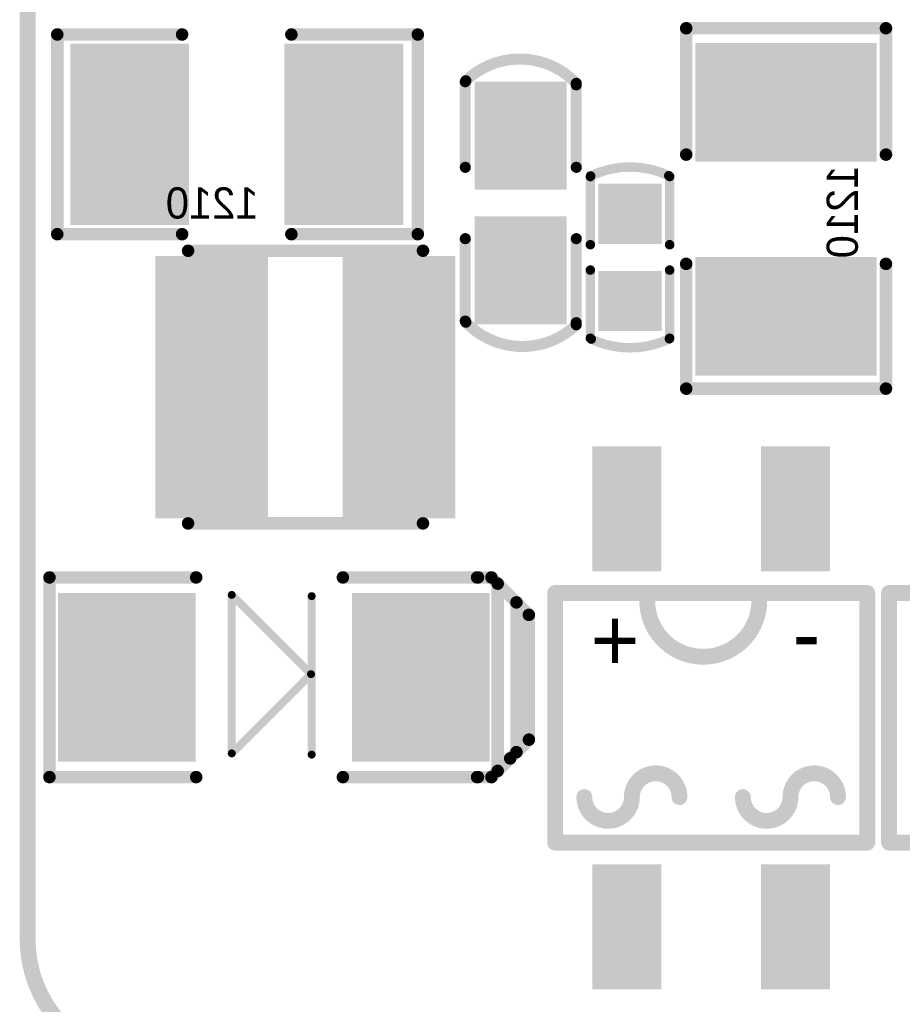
# Model space of a CAD drawing. Header units: millimetres. Extents: x 7.49 to 8.89, y 2.55 to 4.56.
# Tile 2 of 4: x 7.51 to 8.06, y 3.42 to 4.04. Entities that reach past the tile are written whole.
import ezdxf

# ---------------------------------------------------------------- set-up
doc = ezdxf.new("R2010")
doc.units = ezdxf.units.MM
doc.header["$MEASUREMENT"] = 0
for name, color, linetype in [('BottomLayer', 5, 'Continuous'), ('BottomOverlay', 54, 'Continuous'), ('BottomPaste', 16, 'Continuous'), ('BottomSolder', 6, 'Continuous'), ('KeepOutLayer', 6, 'Continuous'), ('Mechanical5', 56, 'Continuous')]:
    doc.layers.add(name, color=color, linetype=linetype)

# ---------------------------------------------------------------- blocks, each defined once
blk = doc.blocks.new('SMA_B_5')
at = {"layer": 'BottomLayer'}
for points in [[(-0.04378, -0.04921), (0.03496, -0.04921), (-0.04378, 0.04921), (0.03496, 0.04921)], [(0.14163, -0.04921), (0.22037, -0.04921), (0.14163, 0.04921), (0.22037, 0.04921)]]:
    blk.add_solid(points, dxfattribs=at)
at = {"layer": 'BottomOverlay'}
for points, const_width in [([(-0.05315, 0.06299), (0.03937, 0.06299)], 0.00787), ([(-0.05315, -0.06299), (-0.05315, 0.06299)], 0.00787), ([(0.13189, 0.06299), (0.21713, 0.06299)], 0.00787), ([(0.21654, 0.06299), (0.22559, 0.06299)], 0.00787), ([(0.22559, 0.06299), (0.22953, 0.05906)], 0.00787), ([(0.22953, 0.05906), (0.24134, 0.04724)], 0.00787), ([(0.22953, -0.05906), (0.22953, 0.05906)], 0.00787), ([(0.06181, 0.05197), (0.11181, 0.00197)], 0.005), ([(0.06181, -0.04803), (0.06181, 0.05197)], 0.005), ([(0.1122, -0.04882), (0.1122, 0.05118)], 0.005), ([(0.24134, 0.04724), (0.24921, 0.03937)], 0.00787), ([(0.24134, -0.04724), (0.24134, 0.04724)], 0.00787), ([(0.24921, -0.03937), (0.24921, 0.03937)], 0.00787), ([(0.06181, -0.04803), (0.11181, 0.00197)], 0.005), ([(0.2374, -0.05118), (0.24921, -0.03937)], 0.00787), ([(0.22953, -0.05906), (0.24134, -0.04724)], 0.00787), ([(0.22559, -0.06299), (0.22953, -0.05906)], 0.00787), ([(-0.05315, -0.06299), (0.03937, -0.06299)], 0.00787), ([(0.13189, -0.06299), (0.21713, -0.06299)], 0.00787), ([(0.21654, -0.06299), (0.22559, -0.06299)], 0.00787)]:
    blk.add_lwpolyline(points, dxfattribs=dict(at, const_width=const_width))
for points, const_width in [([(-0.05512, 0.06299, 1), (-0.05118, 0.06299, 1)], 0.00394), ([(-0.05512, 0.06299, 1), (-0.05118, 0.06299, 1)], 0.00394), ([(0.0374, 0.06299, 1), (0.04134, 0.06299, 1)], 0.00394), ([(0.12992, 0.06299, 1), (0.13386, 0.06299, 1)], 0.00394), ([(0.21457, 0.06299, 1), (0.2185, 0.06299, 1)], 0.00394), ([(0.21516, 0.06299, 1), (0.21909, 0.06299, 1)], 0.00394), ([(0.22362, 0.06299, 1), (0.22756, 0.06299, 1)], 0.00394), ([(0.22362, 0.06299, 1), (0.22756, 0.06299, 1)], 0.00394), ([(0.22756, 0.05906, 1), (0.2315, 0.05906, 1)], 0.00394), ([(0.22756, 0.05906, 1), (0.2315, 0.05906, 1)], 0.00394), ([(0.22756, 0.05906, 1), (0.2315, 0.05906, 1)], 0.00394), ([(0.06056, 0.05197, 1), (0.06306, 0.05197, 1)], 0.0025), ([(0.06056, 0.05197, 1), (0.06306, 0.05197, 1)], 0.0025), ([(0.11095, 0.05118, 1), (0.11345, 0.05118, 1)], 0.0025), ([(0.23937, 0.04724, 1), (0.24331, 0.04724, 1)], 0.00394), ([(0.23937, 0.04724, 1), (0.24331, 0.04724, 1)], 0.00394), ([(0.23937, 0.04724, 1), (0.24331, 0.04724, 1)], 0.00394), ([(0.24724, 0.03937, 1), (0.25118, 0.03937, 1)], 0.00394), ([(0.24724, 0.03937, 1), (0.25118, 0.03937, 1)], 0.00394), ([(0.11056, 0.00197, 1), (0.11306, 0.00197, 1)], 0.0025), ([(0.11056, 0.00197, 1), (0.11306, 0.00197, 1)], 0.0025), ([(0.24724, -0.03937, 1), (0.25118, -0.03937, 1)], 0.00394), ([(0.24724, -0.03937, 1), (0.25118, -0.03937, 1)], 0.00394), ([(0.23937, -0.04724, 1), (0.24331, -0.04724, 1)], 0.00394), ([(0.23937, -0.04724, 1), (0.24331, -0.04724, 1)], 0.00394), ([(0.06056, -0.04803, 1), (0.06306, -0.04803, 1)], 0.0025), ([(0.06056, -0.04803, 1), (0.06306, -0.04803, 1)], 0.0025), ([(0.11095, -0.04882, 1), (0.11345, -0.04882, 1)], 0.0025), ([(0.23543, -0.05118, 1), (0.23937, -0.05118, 1)], 0.00394), ([(0.22756, -0.05906, 1), (0.2315, -0.05906, 1)], 0.00394), ([(0.22756, -0.05906, 1), (0.2315, -0.05906, 1)], 0.00394), ([(0.22756, -0.05906, 1), (0.2315, -0.05906, 1)], 0.00394), ([(-0.05512, -0.06299, 1), (-0.05118, -0.06299, 1)], 0.00394), ([(-0.05512, -0.06299, 1), (-0.05118, -0.06299, 1)], 0.00394), ([(0.0374, -0.06299, 1), (0.04134, -0.06299, 1)], 0.00394), ([(0.12992, -0.06299, 1), (0.13386, -0.06299, 1)], 0.00394), ([(0.21457, -0.06299, 1), (0.2185, -0.06299, 1)], 0.00394), ([(0.21516, -0.06299, 1), (0.21909, -0.06299, 1)], 0.00394), ([(0.22362, -0.06299, 1), (0.22756, -0.06299, 1)], 0.00394), ([(0.22362, -0.06299, 1), (0.22756, -0.06299, 1)], 0.00394)]:
    blk.add_lwpolyline(points, format="xyb", close=True, dxfattribs=dict(at, const_width=const_width))
at = {"layer": 'BottomPaste'}
for points in [[(-0.04378, -0.04921), (0.03496, -0.04921), (-0.04378, 0.04921), (0.03496, 0.04921)], [(0.14163, -0.04921), (0.22037, -0.04921), (0.14163, 0.04921), (0.22037, 0.04921)]]:
    blk.add_solid(points, dxfattribs=at)
at = {"layer": 'BottomSolder'}
for points in [[(-0.04778, -0.05321), (0.03896, -0.05321), (-0.04778, 0.05321), (0.03896, 0.05321)], [(0.13763, -0.05321), (0.22437, -0.05321), (0.13763, 0.05321), (0.22437, 0.05321)]]:
    blk.add_solid(points, dxfattribs=at)
blk = doc.blocks.new('C0603_B_11')
at = {"layer": 'BottomLayer'}
for points in [[(-0.0425, -0.016), (-0.0125, -0.016), (-0.0425, 0.016), (-0.0125, 0.016)], [(0.0125, -0.016), (0.0425, -0.016), (0.0125, 0.016), (0.0425, 0.016)]]:
    blk.add_solid(points, dxfattribs=at)
at = {"layer": 'BottomOverlay', "const_width": 0.006}
for points in [[(-0.05134, -0.02486, -0.227259), (-0.05154, 0.02444)], [(0.05133, 0.02486, -0.22601), (0.05154, -0.02444)]]:
    blk.add_lwpolyline(points, format="xyb", dxfattribs=at)
at = {"layer": 'BottomOverlay', "const_width": 0.003}
for points in [[(-0.05304, 0.02444, 1), (-0.05004, 0.02444, 1)], [(-0.0525, 0.025, 1), (-0.0495, 0.025, 1)], [(-0.0095, 0.025, 1), (-0.0065, 0.025, 1)], [(0.0065, 0.025, 1), (0.0095, 0.025, 1)], [(0.0495, 0.025, 1), (0.0525, 0.025, 1)], [(0.04983, 0.02486, 1), (0.05284, 0.02486, 1)], [(-0.05284, -0.02486, 1), (-0.04984, -0.02486, 1)], [(-0.0525, -0.025, 1), (-0.0495, -0.025, 1)], [(-0.0095, -0.025, 1), (-0.0065, -0.025, 1)], [(0.0065, -0.025, 1), (0.0095, -0.025, 1)], [(0.0495, -0.025, 1), (0.0525, -0.025, 1)], [(0.05004, -0.02444, 1), (0.05304, -0.02444, 1)]]:
    blk.add_lwpolyline(points, format="xyb", close=True, dxfattribs=at)
at = {"layer": 'BottomOverlay', "const_width": 0.006}
for points in [[(-0.008, 0.025), (-0.051, 0.025)], [(0.051, 0.025), (0.008, 0.025)], [(-0.008, -0.025), (-0.051, -0.025)], [(0.051, -0.025), (0.008, -0.025)]]:
    blk.add_lwpolyline(points, dxfattribs=at)
at = {"layer": 'BottomPaste'}
for points in [[(-0.0425, -0.016), (-0.0125, -0.016), (-0.0425, 0.016), (-0.0125, 0.016)], [(0.0125, -0.016), (0.0425, -0.016), (0.0125, 0.016), (0.0425, 0.016)]]:
    blk.add_solid(points, dxfattribs=at)
at = {"layer": 'BottomSolder'}
for points in [[(-0.0465, -0.02), (-0.0085, -0.02), (-0.0465, 0.02), (-0.0085, 0.02)], [(0.0085, -0.02), (0.0465, -0.02), (0.0085, 0.02), (0.0465, 0.02)]]:
    blk.add_solid(points, dxfattribs=at)
blk = doc.blocks.new('1210_B_12')
at = {"layer": 'BottomLayer'}
for points in [[(-0.10096, -0.05315), (-0.03404, -0.05315), (-0.10096, 0.05315), (-0.03404, 0.05315)], [(0.03404, -0.05315), (0.10096, -0.05315), (0.03404, 0.05315), (0.10096, 0.05315)]]:
    blk.add_solid(points, dxfattribs=at)
at = {"layer": 'BottomOverlay', "const_width": 0.00787}
for points in [[(-0.11417, 0.06299), (-0.03445, 0.06299)], [(-0.11417, 0.06299), (-0.11417, -0.06299)], [(0.03445, 0.06299), (0.11319, 0.06299)], [(0.11319, 0.06299), (0.11319, -0.06299)], [(-0.11417, -0.06299), (-0.03445, -0.06299)], [(0.03445, -0.06299), (0.11319, -0.06299)]]:
    blk.add_lwpolyline(points, dxfattribs=at)
at = {"layer": 'BottomOverlay', "const_width": 0.00394}
for points in [[(-0.11614, 0.06299, 1), (-0.1122, 0.06299, 1)], [(-0.11614, 0.06299, 1), (-0.1122, 0.06299, 1)], [(-0.03642, 0.06299, 1), (-0.03248, 0.06299, 1)], [(0.03248, 0.06299, 1), (0.03642, 0.06299, 1)], [(0.11122, 0.06299, 1), (0.11516, 0.06299, 1)], [(0.11122, 0.06299, 1), (0.11516, 0.06299, 1)], [(-0.11614, -0.06299, 1), (-0.1122, -0.06299, 1)], [(-0.11614, -0.06299, 1), (-0.1122, -0.06299, 1)], [(-0.03642, -0.06299, 1), (-0.03248, -0.06299, 1)], [(0.03248, -0.06299, 1), (0.03642, -0.06299, 1)], [(0.11122, -0.06299, 1), (0.11516, -0.06299, 1)], [(0.11122, -0.06299, 1), (0.11516, -0.06299, 1)]]:
    blk.add_lwpolyline(points, format="xyb", close=True, dxfattribs=at)
at = {"layer": 'BottomPaste'}
for points in [[(-0.10096, -0.05315), (-0.03404, -0.05315), (-0.10096, 0.05315), (-0.03404, 0.05315)], [(0.03404, -0.05315), (0.10096, -0.05315), (0.03404, 0.05315), (0.10096, 0.05315)]]:
    blk.add_solid(points, dxfattribs=at)
at = {"layer": 'BottomSolder'}
for points in [[(-0.10496, -0.05715), (-0.03004, -0.05715), (-0.10496, 0.05715), (-0.03004, 0.05715)], [(0.03004, -0.05715), (0.10496, -0.05715), (0.03004, 0.05715), (0.10496, 0.05715)]]:
    blk.add_solid(points, dxfattribs=at)
blk = doc.blocks.new('1210_B_13')
at = {"layer": 'BottomLayer'}
for points in [[(-0.10096, -0.05315), (-0.03404, -0.05315), (-0.10096, 0.05315), (-0.03404, 0.05315)], [(0.03404, -0.05315), (0.10096, -0.05315), (0.03404, 0.05315), (0.10096, 0.05315)]]:
    blk.add_solid(points, dxfattribs=at)
at = {"layer": 'BottomOverlay', "const_width": 0.00787}
for points in [[(-0.03445, 0.06299), (-0.11417, 0.06299)], [(-0.11417, 0.06299), (-0.11417, -0.06299)], [(0.11319, 0.06299), (0.03445, 0.06299)], [(0.11319, 0.06299), (0.11319, -0.06299)], [(-0.03445, -0.06299), (-0.11417, -0.06299)], [(0.11319, -0.06299), (0.03445, -0.06299)]]:
    blk.add_lwpolyline(points, dxfattribs=at)
at = {"layer": 'BottomOverlay', "const_width": 0.00394}
for points in [[(-0.11614, 0.06299, 1), (-0.1122, 0.06299, 1)], [(-0.11614, 0.06299, 1), (-0.1122, 0.06299, 1)], [(-0.03642, 0.06299, 1), (-0.03248, 0.06299, 1)], [(0.03248, 0.06299, 1), (0.03642, 0.06299, 1)], [(0.11122, 0.06299, 1), (0.11516, 0.06299, 1)], [(0.11122, 0.06299, 1), (0.11516, 0.06299, 1)], [(-0.11614, -0.06299, 1), (-0.1122, -0.06299, 1)], [(-0.11614, -0.06299, 1), (-0.1122, -0.06299, 1)], [(-0.03642, -0.06299, 1), (-0.03248, -0.06299, 1)], [(0.03248, -0.06299, 1), (0.03642, -0.06299, 1)], [(0.11122, -0.06299, 1), (0.11516, -0.06299, 1)], [(0.11122, -0.06299, 1), (0.11516, -0.06299, 1)]]:
    blk.add_lwpolyline(points, format="xyb", close=True, dxfattribs=at)
at = {"layer": 'BottomPaste'}
for points in [[(-0.10096, -0.05315), (-0.03404, -0.05315), (-0.10096, 0.05315), (-0.03404, 0.05315)], [(0.03404, -0.05315), (0.10096, -0.05315), (0.03404, 0.05315), (0.10096, 0.05315)]]:
    blk.add_solid(points, dxfattribs=at)
at = {"layer": 'BottomSolder'}
for points in [[(-0.10496, -0.05715), (-0.03004, -0.05715), (-0.10496, 0.05715), (-0.03004, 0.05715)], [(0.03004, -0.05715), (0.10496, -0.05715), (0.03004, 0.05715), (0.10496, 0.05715)]]:
    blk.add_solid(points, dxfattribs=at)
blk = doc.blocks.new('DIO_BG_SMD_MBF_B_14')
at = {"layer": 'BottomLayer'}
for points in [[(-0.03543, 0.16732), (-0.07087, 0.16732), (-0.03543, 0.09646), (-0.07087, 0.09646)], [(0.07087, 0.16732), (0.03543, 0.16732), (0.07087, 0.09646), (0.03543, 0.09646)], [(-0.03543, -0.09646), (-0.07087, -0.09646), (-0.03543, -0.16732), (-0.07087, -0.16732)], [(0.07087, -0.09646), (0.03543, -0.09646), (0.07087, -0.16732), (0.03543, -0.16732)]]:
    blk.add_solid(points, dxfattribs=at)
at = {"layer": 'BottomOverlay', "const_width": 0.01}
for points in [[(-0.09843, 0.07874), (-0.09843, -0.07874)], [(0.09842, 0.07874), (-0.09843, 0.07874)], [(0.09842, 0.07874), (0.09842, -0.07874)], [(0.09842, -0.07874), (-0.09843, -0.07874)]]:
    blk.add_lwpolyline(points, dxfattribs=at)
at = {"layer": 'BottomOverlay', "const_width": 0.005}
for points in [[(-0.10093, 0.07874, 1), (-0.09593, 0.07874, 1)], [(-0.10093, 0.07874, 1), (-0.09593, 0.07874, 1)], [(0.09592, 0.07874, 1), (0.10092, 0.07874, 1)], [(0.09592, 0.07874, 1), (0.10092, 0.07874, 1)], [(-0.0825, 0.05, 1), (-0.0775, 0.05, 1)], [(-0.0525, 0.05, 1), (-0.0475, 0.05, 1)], [(-0.0525, 0.05, 1), (-0.0475, 0.05, 1)], [(-0.0225, 0.05, 1), (-0.0175, 0.05, 1)], [(0.0175, 0.05, 1), (0.0225, 0.05, 1)], [(0.0475, 0.05, 1), (0.0525, 0.05, 1)], [(0.0475, 0.05, 1), (0.0525, 0.05, 1)], [(0.0775, 0.05, 1), (0.0825, 0.05, 1)], [(-0.10093, -0.07874, 1), (-0.09593, -0.07874, 1)], [(-0.10093, -0.07874, 1), (-0.09593, -0.07874, 1)], [(-0.0325, -0.07873, 1), (-0.0275, -0.07873, 1)], [(0.0375, -0.07873, 1), (0.0425, -0.07873, 1)], [(0.09592, -0.07874, 1), (0.10092, -0.07874, 1)], [(0.09592, -0.07874, 1), (0.10092, -0.07874, 1)]]:
    blk.add_lwpolyline(points, format="xyb", close=True, dxfattribs=at)
at = {"layer": 'BottomOverlay', "const_width": 0.01}
for points in [[(-0.05, 0.05, -1), (-0.02, 0.05)], [(0.05, 0.05, -1), (0.08, 0.05)], [(-0.05, 0.05, -1), (-0.08, 0.05)], [(0.05, 0.05, -1), (0.02, 0.05)], [(-0.03, -0.07873, -1.149438), (0.04, -0.07873)]]:
    blk.add_lwpolyline(points, format="xyb", dxfattribs=at)
at = {"layer": 'BottomPaste'}
for points in [[(-0.03543, 0.16732), (-0.07087, 0.16732), (-0.03543, 0.09646), (-0.07087, 0.09646)], [(0.07087, 0.16732), (0.03543, 0.16732), (0.07087, 0.09646), (0.03543, 0.09646)], [(-0.03543, -0.09646), (-0.07087, -0.09646), (-0.03543, -0.16732), (-0.07087, -0.16732)], [(0.07087, -0.09646), (0.03543, -0.09646), (0.07087, -0.16732), (0.03543, -0.16732)]]:
    blk.add_solid(points, dxfattribs=at)
at = {"layer": 'BottomSolder'}
for points in [[(-0.03143, 0.17132), (-0.07487, 0.17132), (-0.03143, 0.09246), (-0.07487, 0.09246)], [(0.07487, 0.17132), (0.03143, 0.17132), (0.07487, 0.09246), (0.03143, 0.09246)], [(-0.03143, -0.09246), (-0.07487, -0.09246), (-0.03143, -0.17132), (-0.07487, -0.17132)], [(0.07487, -0.09246), (0.03143, -0.09246), (0.07487, -0.17132), (0.03143, -0.17132)]]:
    blk.add_solid(points, dxfattribs=at)
at = {"layer": 'BottomOverlay', "text_generation_flag": 2}
for s, p in [('+', (0.04528, -0.02953)), ('-', (-0.0689, -0.03346))]:
    blk.add_text(s, height=0.03937, rotation=180, dxfattribs=at).set_placement(p)
blk = doc.blocks.new('DIO_BG_SMD_MBF_B_15')
at = {"layer": 'BottomLayer'}
for points in [[(-0.03543, 0.16732), (-0.07087, 0.16732), (-0.03543, 0.09646), (-0.07087, 0.09646)], [(0.07087, 0.16732), (0.03543, 0.16732), (0.07087, 0.09646), (0.03543, 0.09646)], [(-0.03543, -0.09646), (-0.07087, -0.09646), (-0.03543, -0.16732), (-0.07087, -0.16732)], [(0.07087, -0.09646), (0.03543, -0.09646), (0.07087, -0.16732), (0.03543, -0.16732)]]:
    blk.add_solid(points, dxfattribs=at)
at = {"layer": 'BottomOverlay', "const_width": 0.01}
for points in [[(-0.09843, 0.07874), (-0.09843, -0.07874)], [(0.09842, 0.07874), (-0.09843, 0.07874)], [(0.09842, 0.07874), (0.09842, -0.07874)], [(0.09842, -0.07874), (-0.09843, -0.07874)]]:
    blk.add_lwpolyline(points, dxfattribs=at)
at = {"layer": 'BottomOverlay', "const_width": 0.005}
for points in [[(-0.10093, 0.07874, 1), (-0.09593, 0.07874, 1)], [(-0.10093, 0.07874, 1), (-0.09593, 0.07874, 1)], [(0.09592, 0.07874, 1), (0.10092, 0.07874, 1)], [(0.09592, 0.07874, 1), (0.10092, 0.07874, 1)], [(-0.0825, 0.05, 1), (-0.0775, 0.05, 1)], [(-0.0525, 0.05, 1), (-0.0475, 0.05, 1)], [(-0.0525, 0.05, 1), (-0.0475, 0.05, 1)], [(-0.0225, 0.05, 1), (-0.0175, 0.05, 1)], [(0.0175, 0.05, 1), (0.0225, 0.05, 1)], [(0.0475, 0.05, 1), (0.0525, 0.05, 1)], [(0.0475, 0.05, 1), (0.0525, 0.05, 1)], [(0.0775, 0.05, 1), (0.0825, 0.05, 1)], [(-0.10093, -0.07874, 1), (-0.09593, -0.07874, 1)], [(-0.10093, -0.07874, 1), (-0.09593, -0.07874, 1)], [(-0.0325, -0.07873, 1), (-0.0275, -0.07873, 1)], [(0.0375, -0.07873, 1), (0.0425, -0.07873, 1)], [(0.09592, -0.07874, 1), (0.10092, -0.07874, 1)], [(0.09592, -0.07874, 1), (0.10092, -0.07874, 1)]]:
    blk.add_lwpolyline(points, format="xyb", close=True, dxfattribs=at)
at = {"layer": 'BottomOverlay', "const_width": 0.01}
for points in [[(-0.05, 0.05, -1), (-0.02, 0.05)], [(0.05, 0.05, -1), (0.08, 0.05)], [(-0.05, 0.05, -1), (-0.08, 0.05)], [(0.05, 0.05, -1), (0.02, 0.05)], [(-0.03, -0.07873, -1.149438), (0.04, -0.07873)]]:
    blk.add_lwpolyline(points, format="xyb", dxfattribs=at)
at = {"layer": 'BottomPaste'}
for points in [[(-0.03543, 0.16732), (-0.07087, 0.16732), (-0.03543, 0.09646), (-0.07087, 0.09646)], [(0.07087, 0.16732), (0.03543, 0.16732), (0.07087, 0.09646), (0.03543, 0.09646)], [(-0.03543, -0.09646), (-0.07087, -0.09646), (-0.03543, -0.16732), (-0.07087, -0.16732)], [(0.07087, -0.09646), (0.03543, -0.09646), (0.07087, -0.16732), (0.03543, -0.16732)]]:
    blk.add_solid(points, dxfattribs=at)
at = {"layer": 'BottomSolder'}
for points in [[(-0.03143, 0.17132), (-0.07487, 0.17132), (-0.03143, 0.09246), (-0.07487, 0.09246)], [(0.07487, 0.17132), (0.03143, 0.17132), (0.07487, 0.09246), (0.03143, 0.09246)], [(-0.03143, -0.09246), (-0.07487, -0.09246), (-0.03143, -0.17132), (-0.07487, -0.17132)], [(0.07487, -0.09246), (0.03143, -0.09246), (0.07487, -0.17132), (0.03143, -0.17132)]]:
    blk.add_solid(points, dxfattribs=at)
at = {"layer": 'BottomOverlay', "text_generation_flag": 2}
for s, p in [('+', (0.04528, -0.02953)), ('-', (-0.0689, -0.03346))]:
    blk.add_text(s, height=0.03937, rotation=180, dxfattribs=at).set_placement(p)
blk = doc.blocks.new('C0805_B_17')
at = {"layer": 'BottomLayer'}
for points in [[(-0.0725, -0.025), (-0.0125, -0.025), (-0.0725, 0.025), (-0.0125, 0.025)], [(0.0125, -0.025), (0.0725, -0.025), (0.0125, 0.025), (0.0725, 0.025)]]:
    blk.add_solid(points, dxfattribs=at)
at = {"layer": 'BottomOverlay', "const_width": 0.007}
for points in [[(-0.07683, -0.03501, -0.416741), (-0.07521, 0.03462)], [(0.07712, 0.03463, -0.416741), (0.0755, -0.035)]]:
    blk.add_lwpolyline(points, format="xyb", dxfattribs=at)
at = {"layer": 'BottomOverlay', "const_width": 0.0035}
for points in [[(-0.07696, 0.03462, 1), (-0.07346, 0.03462, 1)], [(-0.07625, 0.035, 1), (-0.07275, 0.035, 1)], [(-0.02425, 0.035, 1), (-0.02075, 0.035, 1)], [(0.02075, 0.035, 1), (0.02425, 0.035, 1)], [(0.07475, 0.035, 1), (0.07825, 0.035, 1)], [(0.07537, 0.03463, 1), (0.07887, 0.03463, 1)], [(-0.07858, -0.03501, 1), (-0.07508, -0.03501, 1)], [(-0.07725, -0.035, 1), (-0.07375, -0.035, 1)], [(-0.02425, -0.035, 1), (-0.02075, -0.035, 1)], [(0.02075, -0.035, 1), (0.02425, -0.035, 1)], [(0.07275, -0.035, 1), (0.07625, -0.035, 1)], [(0.07375, -0.035, 1), (0.07725, -0.035, 1)]]:
    blk.add_lwpolyline(points, format="xyb", close=True, dxfattribs=at)
at = {"layer": 'BottomOverlay', "const_width": 0.007}
for points in [[(-0.0225, 0.035), (-0.0745, 0.035)], [(0.0765, 0.035), (0.0225, 0.035)], [(-0.0225, -0.035), (-0.0755, -0.035)], [(0.0745, -0.035), (0.0225, -0.035)]]:
    blk.add_lwpolyline(points, dxfattribs=at)
at = {"layer": 'BottomPaste'}
for points in [[(-0.0725, -0.025), (-0.0125, -0.025), (-0.0725, 0.025), (-0.0125, 0.025)], [(0.0125, -0.025), (0.0725, -0.025), (0.0125, 0.025), (0.0725, 0.025)]]:
    blk.add_solid(points, dxfattribs=at)
at = {"layer": 'BottomSolder'}
for points in [[(-0.0765, -0.029), (-0.0085, -0.029), (-0.0765, 0.029), (-0.0085, 0.029)], [(0.0085, -0.029), (0.0765, -0.029), (0.0085, 0.029), (0.0765, 0.029)]]:
    blk.add_solid(points, dxfattribs=at)
blk = doc.blocks.new('0420_B_32')
at = {"layer": 'BottomLayer'}
for points in [[(-0.09055, 0.07874), (-0.09055, -0.07874), (-0.02756, 0.07874), (-0.02756, -0.07874)], [(0.02756, 0.07874), (0.02756, -0.07874), (0.09055, 0.07874), (0.09055, -0.07874)]]:
    blk.add_solid(points, dxfattribs=at)
at = {"layer": 'BottomOverlay', "const_width": 0.00787}
for points in [[(-0.074, 0.086), (0.07415, 0.086)], [(-0.074, -0.086), (0.07415, -0.086)]]:
    blk.add_lwpolyline(points, dxfattribs=at)
at = {"layer": 'BottomOverlay', "const_width": 0.00394}
for points in [[(-0.07597, 0.086, 1), (-0.07203, 0.086, 1)], [(0.07218, 0.086, 1), (0.07612, 0.086, 1)], [(-0.07597, -0.086, 1), (-0.07203, -0.086, 1)], [(0.07218, -0.086, 1), (0.07612, -0.086, 1)]]:
    blk.add_lwpolyline(points, format="xyb", close=True, dxfattribs=at)
at = {"layer": 'BottomPaste'}
for points in [[(-0.09055, 0.07874), (-0.09055, -0.07874), (-0.02756, 0.07874), (-0.02756, -0.07874)], [(0.02756, 0.07874), (0.02756, -0.07874), (0.09055, 0.07874), (0.09055, -0.07874)]]:
    blk.add_solid(points, dxfattribs=at)
at = {"layer": 'BottomSolder'}
for points in [[(-0.09455, 0.08274), (-0.09455, -0.08274), (-0.02356, 0.08274), (-0.02356, -0.08274)], [(0.02356, 0.08274), (0.02356, -0.08274), (0.09455, 0.08274), (0.09455, -0.08274)]]:
    blk.add_solid(points, dxfattribs=at)

msp = doc.modelspace()

# ---------------------------------------------------------------- linework, layer by layer
at = {"layer": 'KeepOutLayer', "const_width": 0.01}
msp.add_lwpolyline([(7.5103, 3.46132), (7.5103, 4.44739)], dxfattribs=at)
at = {"layer": 'KeepOutLayer', "const_width": 0.005}
msp.add_lwpolyline([(7.5078, 3.46132, 1), (7.5128, 3.46132, 1)], format="xyb", close=True, dxfattribs=at)
msp.add_lwpolyline([(7.5078, 3.46132, 1), (7.5128, 3.46132, 1)], format="xyb", close=True, dxfattribs=at)
at = {"layer": 'KeepOutLayer', "const_width": 0.01}
msp.add_lwpolyline([(7.58904, 3.38258, -0.414214), (7.5103, 3.46132)], format="xyb", dxfattribs=at)

# ---------------------------------------------------------------- block references
for name, p, rotation in [('1210_B_12', (7.98864, 3.9218), 270), ('1210_B_13', (7.64219, 3.96904), 180), ('C0805_B_17', (7.82132, 3.92573), 90), ('C0603_B_11', (7.89022, 3.89141), 90), ('0420_B_32', (7.68549, 3.80959), 360), ('DIO_BG_SMD_MBF_B_14', (7.9414, 3.60093), 180), ('DIO_BG_SMD_MBF_B_15', (8.15203, 3.60093), 180), ('SMA_B_5', (7.57723, 3.62652), 360)]:
    msp.add_blockref(name, p, dxfattribs=dict(rotation=rotation))

# ---------------------------------------------------------------- texts
at = {"layer": 'Mechanical5', "text_generation_flag": 2}
for rotation, p in [(90, (8.03392, 3.94935)), (360, (7.65597, 3.91589))]:
    msp.add_text('1210', height=0.019685, rotation=rotation, dxfattribs=at).set_placement(p)

doc.saveas('drawing.dxf')
